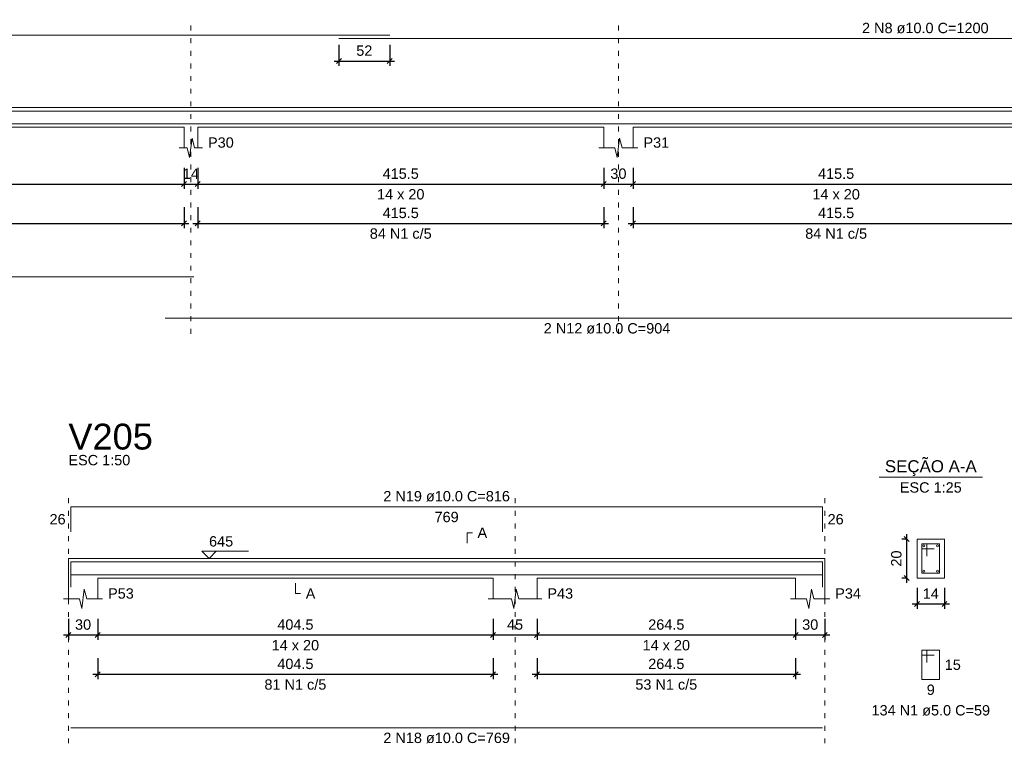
# Model space of a CAD drawing. Header units: millimetres. Extents: x 10906 to 25863, y 1966 to 4861.
# Tile 138 of 163: x 11920 to 11940, y 2949 to 2964. Entities that reach past the tile are written whole.
import ezdxf

# ---------------------------------------------------------------- set-up
doc = ezdxf.new("R2010")
doc.units = ezdxf.units.MM
doc.linetypes.add('DOT2', pattern=[3.175, 0, -3.175])
for name, color, linetype, lineweight in [('Descrição da armadura', 7, 'Continuous', 5), ('DT-Barras na forma', 40, 'Continuous', 5), ('DT-Barras no corte', 5, 'Continuous', 5), ('DT-Barras rebatidas', 40, 'Continuous', 5), ('DT-Cotas', 4, 'Continuous', 5), ('DT-Forma', 5, 'Continuous', 5), ('DT-Pontilhado', 7, 'DOT2', 5), ('DT-Textos', 7, 'Continuous', 5), ('DT-Título', 7, 'Continuous', 20), ('Textos armaduras', 7, 'Continuous', 5)]:
    doc.layers.add(name, color=color, linetype=linetype, lineweight=lineweight)
doc.styles.add('Arial', font='arial.ttf')
doc.styles.get("Standard").update_dxf_attribs({"font": 'arial.ttf'})
doc.dimstyles.new('UM_25.000000', dxfattribs={"dimtxt": 0.18, "dimasz": 0.1, "dimexe": 0.1, "dimexo": 0.2, "dimgap": 0, "dimtad": 1, "dimtih": 1, "dimtoh": 1, "dimdec": 1, "dimlfac": 25, "dimzin": 0, "dimdsep": 46, "dimtxsty": 'Standard', "dimcen": 0.09, "dimdle": 0.1, "dimclrd": 256, "dimclre": 256, "dimclrt": 7, "dimadec": 1, "dimazin": 2, "dimtfac": 1, "dimtdec": 1, "dimtofl": 0, "dimtmove": 0, "dimatfit": 3, "dimfxl": 1, "dimtolj": 1, "dimarcsym": 0})
doc.dimstyles.new('UM_50.000000', dxfattribs={"dimtxt": 0.18, "dimasz": 0.2, "dimexe": 0.2, "dimexo": 0.5, "dimgap": 0, "dimtad": 1, "dimtih": 1, "dimtoh": 1, "dimlfac": 50, "dimzin": 0, "dimdsep": 46, "dimtxsty": 'Standard', "dimcen": 0.09, "dimdle": 0.2, "dimclrd": 256, "dimclre": 256, "dimclrt": 7, "dimazin": 0, "dimtfac": 1, "dimtofl": 0, "dimtmove": 0, "dimatfit": 3, "dimfxl": 1, "dimtolj": 1, "dimtzin": 0, "dimarcsym": 0})

# ---------------------------------------------------------------- blocks, each defined once
blk = doc.blocks.new('_Oblique')
at = {"color": 0, "linetype": 'ByBlock', "lineweight": -2}
blk.add_line((-0.5, -0.5), (0.5, 0.5), dxfattribs=at)
blk = doc.blocks.new('*D867')
at = {"layer": 'Defpoints', "color": 0, "transparency": 16777216}
for p in [(11920.531, 2952.174), (11921.131, 2952.174), (11921.131, 2951.645)]:
    blk.add_point(p, dxfattribs=at)
at = {"layer": 'DT-Cotas', "lineweight": -2, "transparency": 16777216}
for p, q in [((11920.531, 2951.974), (11920.531, 2951.545)), ((11921.131, 2951.974), (11921.131, 2951.545)), ((11920.431, 2951.645), (11921.231, 2951.645))]:
    blk.add_line(p, q, dxfattribs=at)
at = {"layer": 'DT-Cotas', "lineweight": -2, "transparency": 16777216, "xscale": 0.1, "yscale": 0.1, "zscale": 0.1, "rotation": 180}
blk.add_blockref('_Oblique', (11920.531, 2951.645), dxfattribs=at)
at = {"layer": 'DT-Cotas', "lineweight": -2, "transparency": 16777216, "xscale": 0.1, "yscale": 0.1, "zscale": 0.1}
blk.add_blockref('_Oblique', (11921.131, 2951.645), dxfattribs=at)
at = {"layer": 'DT-Cotas', "color": 7, "transparency": 16777216, "insert": (11920.831, 2951.857), "char_height": 0.2118, "attachment_point": 5, "rotation": 0.0057, "style": 'Arial'}
blk.add_mtext('\\A1;30', dxfattribs=at)
blk = doc.blocks.new('*D868')
at = {"layer": 'Defpoints', "color": 0, "transparency": 16777216}
for p in [(11921.131, 2952.174), (11929.221, 2952.174), (11929.221, 2951.645)]:
    blk.add_point(p, dxfattribs=at)
at = {"layer": 'DT-Cotas', "lineweight": -2, "transparency": 16777216}
for p, q in [((11921.131, 2951.974), (11921.131, 2951.545)), ((11929.221, 2951.974), (11929.221, 2951.545)), ((11921.031, 2951.645), (11929.321, 2951.645))]:
    blk.add_line(p, q, dxfattribs=at)
at = {"layer": 'DT-Cotas', "lineweight": -2, "transparency": 16777216, "xscale": 0.1, "yscale": 0.1, "zscale": 0.1, "rotation": 180}
blk.add_blockref('_Oblique', (11921.131, 2951.645), dxfattribs=at)
at = {"layer": 'DT-Cotas', "lineweight": -2, "transparency": 16777216, "xscale": 0.1, "yscale": 0.1, "zscale": 0.1}
blk.add_blockref('_Oblique', (11929.221, 2951.645), dxfattribs=at)
at = {"layer": 'DT-Cotas', "color": 7, "transparency": 16777216, "insert": (11925.176, 2951.857), "char_height": 0.2118, "attachment_point": 5, "rotation": 0.0057, "style": 'Arial'}
blk.add_mtext('\\A1;404.5', dxfattribs=at)
blk = doc.blocks.new('*D869')
at = {"layer": 'Defpoints', "color": 0, "transparency": 16777216}
for p in [(11929.221, 2952.174), (11930.121, 2952.174), (11930.121, 2951.645)]:
    blk.add_point(p, dxfattribs=at)
at = {"layer": 'DT-Cotas', "lineweight": -2, "transparency": 16777216}
for p, q in [((11929.221, 2951.974), (11929.221, 2951.545)), ((11930.121, 2951.974), (11930.121, 2951.545)), ((11929.121, 2951.645), (11930.221, 2951.645))]:
    blk.add_line(p, q, dxfattribs=at)
at = {"layer": 'DT-Cotas', "lineweight": -2, "transparency": 16777216, "xscale": 0.1, "yscale": 0.1, "zscale": 0.1, "rotation": 180}
blk.add_blockref('_Oblique', (11929.221, 2951.645), dxfattribs=at)
at = {"layer": 'DT-Cotas', "lineweight": -2, "transparency": 16777216, "xscale": 0.1, "yscale": 0.1, "zscale": 0.1}
blk.add_blockref('_Oblique', (11930.121, 2951.645), dxfattribs=at)
at = {"layer": 'DT-Cotas', "color": 7, "transparency": 16777216, "insert": (11929.671, 2951.857), "char_height": 0.2118, "attachment_point": 5, "rotation": 0.0057, "style": 'Arial'}
blk.add_mtext('\\A1;45', dxfattribs=at)
blk = doc.blocks.new('*D870')
at = {"layer": 'Defpoints', "color": 0, "transparency": 16777216}
for p in [(11930.121, 2952.174), (11935.411, 2952.174), (11935.411, 2951.645)]:
    blk.add_point(p, dxfattribs=at)
at = {"layer": 'DT-Cotas', "lineweight": -2, "transparency": 16777216}
for p, q in [((11930.121, 2951.974), (11930.121, 2951.545)), ((11935.411, 2951.974), (11935.411, 2951.545)), ((11930.021, 2951.645), (11935.511, 2951.645))]:
    blk.add_line(p, q, dxfattribs=at)
at = {"layer": 'DT-Cotas', "lineweight": -2, "transparency": 16777216, "xscale": 0.1, "yscale": 0.1, "zscale": 0.1, "rotation": 180}
blk.add_blockref('_Oblique', (11930.121, 2951.645), dxfattribs=at)
at = {"layer": 'DT-Cotas', "lineweight": -2, "transparency": 16777216, "xscale": 0.1, "yscale": 0.1, "zscale": 0.1}
blk.add_blockref('_Oblique', (11935.411, 2951.645), dxfattribs=at)
at = {"layer": 'DT-Cotas', "color": 7, "transparency": 16777216, "insert": (11932.766, 2951.857), "char_height": 0.2118, "attachment_point": 5, "rotation": 0.0057, "style": 'Arial'}
blk.add_mtext('\\A1;264.5', dxfattribs=at)
blk = doc.blocks.new('*D871')
at = {"layer": 'Defpoints', "color": 0, "transparency": 16777216}
for p in [(11935.411, 2952.174), (11936.011, 2952.174), (11936.011, 2951.645)]:
    blk.add_point(p, dxfattribs=at)
at = {"layer": 'DT-Cotas', "lineweight": -2, "transparency": 16777216}
for p, q in [((11935.411, 2951.974), (11935.411, 2951.545)), ((11936.011, 2951.974), (11936.011, 2951.545)), ((11935.311, 2951.645), (11936.111, 2951.645))]:
    blk.add_line(p, q, dxfattribs=at)
at = {"layer": 'DT-Cotas', "lineweight": -2, "transparency": 16777216, "xscale": 0.1, "yscale": 0.1, "zscale": 0.1, "rotation": 180}
blk.add_blockref('_Oblique', (11935.411, 2951.645), dxfattribs=at)
at = {"layer": 'DT-Cotas', "lineweight": -2, "transparency": 16777216, "xscale": 0.1, "yscale": 0.1, "zscale": 0.1}
blk.add_blockref('_Oblique', (11936.011, 2951.645), dxfattribs=at)
at = {"layer": 'DT-Cotas', "color": 7, "transparency": 16777216, "insert": (11935.711, 2951.857), "char_height": 0.2118, "attachment_point": 5, "rotation": 0.0057, "style": 'Arial'}
blk.add_mtext('\\A1;30', dxfattribs=at)
blk = doc.blocks.new('*D872')
at = {"layer": 'Defpoints', "color": 0, "transparency": 16777216}
for p in [(11921.131, 2951.37), (11929.221, 2951.37), (11929.221, 2950.84)]:
    blk.add_point(p, dxfattribs=at)
at = {"layer": 'DT-Cotas', "lineweight": -2, "transparency": 16777216}
for p, q in [((11921.131, 2951.17), (11921.131, 2950.74)), ((11929.221, 2951.17), (11929.221, 2950.74)), ((11921.031, 2950.84), (11929.321, 2950.84))]:
    blk.add_line(p, q, dxfattribs=at)
at = {"layer": 'DT-Cotas', "lineweight": -2, "transparency": 16777216, "xscale": 0.1, "yscale": 0.1, "zscale": 0.1, "rotation": 180}
blk.add_blockref('_Oblique', (11921.131, 2950.84), dxfattribs=at)
at = {"layer": 'DT-Cotas', "lineweight": -2, "transparency": 16777216, "xscale": 0.1, "yscale": 0.1, "zscale": 0.1}
blk.add_blockref('_Oblique', (11929.221, 2950.84), dxfattribs=at)
at = {"layer": 'DT-Cotas', "color": 7, "transparency": 16777216, "insert": (11925.176, 2951.052), "char_height": 0.2118, "attachment_point": 5, "rotation": 0.0057, "style": 'Arial'}
blk.add_mtext('\\A1;404.5', dxfattribs=at)
blk = doc.blocks.new('*D873')
at = {"layer": 'Defpoints', "color": 0, "transparency": 16777216}
for p in [(11930.121, 2951.37), (11935.411, 2951.37), (11935.411, 2950.84)]:
    blk.add_point(p, dxfattribs=at)
at = {"layer": 'DT-Cotas', "lineweight": -2, "transparency": 16777216}
for p, q in [((11930.121, 2951.17), (11930.121, 2950.74)), ((11935.411, 2951.17), (11935.411, 2950.74)), ((11930.021, 2950.84), (11935.511, 2950.84))]:
    blk.add_line(p, q, dxfattribs=at)
at = {"layer": 'DT-Cotas', "lineweight": -2, "transparency": 16777216, "xscale": 0.1, "yscale": 0.1, "zscale": 0.1, "rotation": 180}
blk.add_blockref('_Oblique', (11930.121, 2950.84), dxfattribs=at)
at = {"layer": 'DT-Cotas', "lineweight": -2, "transparency": 16777216, "xscale": 0.1, "yscale": 0.1, "zscale": 0.1}
blk.add_blockref('_Oblique', (11935.411, 2950.84), dxfattribs=at)
at = {"layer": 'DT-Cotas', "color": 7, "transparency": 16777216, "insert": (11932.766, 2951.052), "char_height": 0.2118, "attachment_point": 5, "rotation": 0.0057, "style": 'Arial'}
blk.add_mtext('\\A1;264.5', dxfattribs=at)
blk = doc.blocks.new('*D884')
at = {"layer": 'Defpoints', "color": 0, "transparency": 16777216}
for p in [(11937.686, 2953.61), (11937.898, 2953.61), (11937.898, 2952.81)]:
    blk.add_point(p, dxfattribs=at)
at = {"layer": 'DT-Cotas', "lineweight": -2, "transparency": 16777216}
for p, q in [((11937.686, 2952.71), (11937.686, 2953.71)), ((11937.698, 2953.61), (11937.586, 2953.61)), ((11937.698, 2952.81), (11937.586, 2952.81))]:
    blk.add_line(p, q, dxfattribs=at)
at = {"layer": 'DT-Cotas', "lineweight": -2, "transparency": 16777216, "xscale": 0.1, "yscale": 0.1, "zscale": 0.1}
for p, rotation in [((11937.686, 2953.61), 90), ((11937.686, 2952.81), 270)]:
    blk.add_blockref('_Oblique', p, dxfattribs=dict(at, rotation=rotation))
at = {"layer": 'DT-Cotas', "color": 7, "transparency": 16777216, "insert": (11937.474, 2953.21), "char_height": 0.2118, "attachment_point": 5, "rotation": 90, "style": 'Arial'}
blk.add_mtext('\\A1;20', dxfattribs=at)
blk = doc.blocks.new('*D885')
at = {"layer": 'Defpoints', "color": 0, "transparency": 16777216}
for p in [(11937.898, 2952.81), (11938.458, 2952.81), (11938.458, 2952.28)]:
    blk.add_point(p, dxfattribs=at)
at = {"layer": 'DT-Cotas', "lineweight": -2, "transparency": 16777216}
for p, q in [((11937.898, 2952.61), (11937.898, 2952.18)), ((11938.458, 2952.61), (11938.458, 2952.18)), ((11937.798, 2952.28), (11938.558, 2952.28))]:
    blk.add_line(p, q, dxfattribs=at)
at = {"layer": 'DT-Cotas', "lineweight": -2, "transparency": 16777216, "xscale": 0.1, "yscale": 0.1, "zscale": 0.1, "rotation": 180}
blk.add_blockref('_Oblique', (11937.898, 2952.28), dxfattribs=at)
at = {"layer": 'DT-Cotas', "lineweight": -2, "transparency": 16777216, "xscale": 0.1, "yscale": 0.1, "zscale": 0.1}
blk.add_blockref('_Oblique', (11938.458, 2952.28), dxfattribs=at)
at = {"layer": 'DT-Cotas', "color": 7, "transparency": 16777216, "insert": (11938.178, 2952.492), "char_height": 0.2118, "attachment_point": 5, "rotation": 0.0057, "style": 'Arial'}
blk.add_mtext('\\A1;14', dxfattribs=at)
blk = doc.blocks.new('*D935')
at = {"layer": 'Defpoints', "color": 0, "transparency": 16777216}
for p in [(11912.076, 2961.406), (11922.896, 2961.406), (11922.896, 2960.877)]:
    blk.add_point(p, dxfattribs=at)
at = {"layer": 'DT-Cotas', "lineweight": -2, "transparency": 16777216}
for p, q in [((11912.076, 2961.206), (11912.076, 2960.777)), ((11922.896, 2961.206), (11922.896, 2960.777)), ((11911.976, 2960.877), (11922.996, 2960.877))]:
    blk.add_line(p, q, dxfattribs=at)
at = {"layer": 'DT-Cotas', "lineweight": -2, "transparency": 16777216, "xscale": 0.1, "yscale": 0.1, "zscale": 0.1, "rotation": 180}
blk.add_blockref('_Oblique', (11912.076, 2960.877), dxfattribs=at)
at = {"layer": 'DT-Cotas', "lineweight": -2, "transparency": 16777216, "xscale": 0.1, "yscale": 0.1, "zscale": 0.1}
blk.add_blockref('_Oblique', (11922.896, 2960.877), dxfattribs=at)
at = {"layer": 'DT-Cotas', "color": 7, "transparency": 16777216, "insert": (11917.486, 2961.088), "char_height": 0.2118, "attachment_point": 5, "rotation": 0.0057, "style": 'Arial'}
blk.add_mtext('\\A1;541', dxfattribs=at)
blk = doc.blocks.new('*D936')
at = {"layer": 'Defpoints', "color": 0, "transparency": 16777216}
for p in [(11922.896, 2961.406), (11923.176, 2961.406), (11923.176, 2960.877)]:
    blk.add_point(p, dxfattribs=at)
at = {"layer": 'DT-Cotas', "lineweight": -2, "transparency": 16777216}
for p, q in [((11922.896, 2961.206), (11922.896, 2960.777)), ((11923.176, 2961.206), (11923.176, 2960.777)), ((11922.796, 2960.877), (11923.276, 2960.877))]:
    blk.add_line(p, q, dxfattribs=at)
at = {"layer": 'DT-Cotas', "lineweight": -2, "transparency": 16777216, "xscale": 0.1, "yscale": 0.1, "zscale": 0.1, "rotation": 180}
blk.add_blockref('_Oblique', (11922.896, 2960.877), dxfattribs=at)
at = {"layer": 'DT-Cotas', "lineweight": -2, "transparency": 16777216, "xscale": 0.1, "yscale": 0.1, "zscale": 0.1}
blk.add_blockref('_Oblique', (11923.176, 2960.877), dxfattribs=at)
at = {"layer": 'DT-Cotas', "color": 7, "transparency": 16777216, "insert": (11923.036, 2961.088), "char_height": 0.2118, "attachment_point": 5, "rotation": 0.0057, "style": 'Arial'}
blk.add_mtext('\\A1;14', dxfattribs=at)
blk = doc.blocks.new('*D937')
at = {"layer": 'Defpoints', "color": 0, "transparency": 16777216}
for p in [(11923.176, 2961.406), (11931.486, 2961.406), (11931.486, 2960.877)]:
    blk.add_point(p, dxfattribs=at)
at = {"layer": 'DT-Cotas', "lineweight": -2, "transparency": 16777216}
for p, q in [((11923.176, 2961.206), (11923.176, 2960.777)), ((11931.486, 2961.206), (11931.486, 2960.777)), ((11923.076, 2960.877), (11931.586, 2960.877))]:
    blk.add_line(p, q, dxfattribs=at)
at = {"layer": 'DT-Cotas', "lineweight": -2, "transparency": 16777216, "xscale": 0.1, "yscale": 0.1, "zscale": 0.1, "rotation": 180}
blk.add_blockref('_Oblique', (11923.176, 2960.877), dxfattribs=at)
at = {"layer": 'DT-Cotas', "lineweight": -2, "transparency": 16777216, "xscale": 0.1, "yscale": 0.1, "zscale": 0.1}
blk.add_blockref('_Oblique', (11931.486, 2960.877), dxfattribs=at)
at = {"layer": 'DT-Cotas', "color": 7, "transparency": 16777216, "insert": (11927.331, 2961.088), "char_height": 0.2118, "attachment_point": 5, "rotation": 0.0057, "style": 'Arial'}
blk.add_mtext('\\A1;415.5', dxfattribs=at)
blk = doc.blocks.new('*D938')
at = {"layer": 'Defpoints', "color": 0, "transparency": 16777216}
for p in [(11931.486, 2961.406), (11932.086, 2961.406), (11932.086, 2960.877)]:
    blk.add_point(p, dxfattribs=at)
at = {"layer": 'DT-Cotas', "lineweight": -2, "transparency": 16777216}
for p, q in [((11931.486, 2961.206), (11931.486, 2960.777)), ((11932.086, 2961.206), (11932.086, 2960.777)), ((11931.386, 2960.877), (11932.186, 2960.877))]:
    blk.add_line(p, q, dxfattribs=at)
at = {"layer": 'DT-Cotas', "lineweight": -2, "transparency": 16777216, "xscale": 0.1, "yscale": 0.1, "zscale": 0.1, "rotation": 180}
blk.add_blockref('_Oblique', (11931.486, 2960.877), dxfattribs=at)
at = {"layer": 'DT-Cotas', "lineweight": -2, "transparency": 16777216, "xscale": 0.1, "yscale": 0.1, "zscale": 0.1}
blk.add_blockref('_Oblique', (11932.086, 2960.877), dxfattribs=at)
at = {"layer": 'DT-Cotas', "color": 7, "transparency": 16777216, "insert": (11931.786, 2961.088), "char_height": 0.2118, "attachment_point": 5, "rotation": 0.0057, "style": 'Arial'}
blk.add_mtext('\\A1;30', dxfattribs=at)
blk = doc.blocks.new('*D939')
at = {"layer": 'Defpoints', "color": 0, "transparency": 16777216}
for p in [(11932.086, 2961.406), (11940.396, 2961.406), (11940.396, 2960.877)]:
    blk.add_point(p, dxfattribs=at)
at = {"layer": 'DT-Cotas', "lineweight": -2, "transparency": 16777216}
for p, q in [((11932.086, 2961.206), (11932.086, 2960.777)), ((11940.396, 2961.206), (11940.396, 2960.777)), ((11931.986, 2960.877), (11940.496, 2960.877))]:
    blk.add_line(p, q, dxfattribs=at)
at = {"layer": 'DT-Cotas', "lineweight": -2, "transparency": 16777216, "xscale": 0.1, "yscale": 0.1, "zscale": 0.1, "rotation": 180}
blk.add_blockref('_Oblique', (11932.086, 2960.877), dxfattribs=at)
at = {"layer": 'DT-Cotas', "lineweight": -2, "transparency": 16777216, "xscale": 0.1, "yscale": 0.1, "zscale": 0.1}
blk.add_blockref('_Oblique', (11940.396, 2960.877), dxfattribs=at)
at = {"layer": 'DT-Cotas', "color": 7, "transparency": 16777216, "insert": (11936.241, 2961.088), "char_height": 0.2118, "attachment_point": 5, "rotation": 0.0057, "style": 'Arial'}
blk.add_mtext('\\A1;415.5', dxfattribs=at)
blk = doc.blocks.new('*D949')
at = {"layer": 'Defpoints', "color": 0, "transparency": 16777216}
for p in [(11912.076, 2960.601), (11922.896, 2960.601), (11922.896, 2960.072)]:
    blk.add_point(p, dxfattribs=at)
at = {"layer": 'DT-Cotas', "lineweight": -2, "transparency": 16777216}
for p, q in [((11912.076, 2960.401), (11912.076, 2959.972)), ((11922.896, 2960.401), (11922.896, 2959.972)), ((11911.976, 2960.072), (11922.996, 2960.072))]:
    blk.add_line(p, q, dxfattribs=at)
at = {"layer": 'DT-Cotas', "lineweight": -2, "transparency": 16777216, "xscale": 0.1, "yscale": 0.1, "zscale": 0.1, "rotation": 180}
blk.add_blockref('_Oblique', (11912.076, 2960.072), dxfattribs=at)
at = {"layer": 'DT-Cotas', "lineweight": -2, "transparency": 16777216, "xscale": 0.1, "yscale": 0.1, "zscale": 0.1}
blk.add_blockref('_Oblique', (11922.896, 2960.072), dxfattribs=at)
at = {"layer": 'DT-Cotas', "color": 7, "transparency": 16777216, "insert": (11917.486, 2960.284), "char_height": 0.2118, "attachment_point": 5, "rotation": 0.0057, "style": 'Arial'}
blk.add_mtext('\\A1;541', dxfattribs=at)
blk = doc.blocks.new('*D950')
at = {"layer": 'Defpoints', "color": 0, "transparency": 16777216}
for p in [(11923.176, 2960.601), (11931.486, 2960.601), (11931.486, 2960.072)]:
    blk.add_point(p, dxfattribs=at)
at = {"layer": 'DT-Cotas', "lineweight": -2, "transparency": 16777216}
for p, q in [((11923.176, 2960.401), (11923.176, 2959.972)), ((11931.486, 2960.401), (11931.486, 2959.972)), ((11923.076, 2960.072), (11931.586, 2960.072))]:
    blk.add_line(p, q, dxfattribs=at)
at = {"layer": 'DT-Cotas', "lineweight": -2, "transparency": 16777216, "xscale": 0.1, "yscale": 0.1, "zscale": 0.1, "rotation": 180}
blk.add_blockref('_Oblique', (11923.176, 2960.072), dxfattribs=at)
at = {"layer": 'DT-Cotas', "lineweight": -2, "transparency": 16777216, "xscale": 0.1, "yscale": 0.1, "zscale": 0.1}
blk.add_blockref('_Oblique', (11931.486, 2960.072), dxfattribs=at)
at = {"layer": 'DT-Cotas', "color": 7, "transparency": 16777216, "insert": (11927.331, 2960.284), "char_height": 0.2118, "attachment_point": 5, "rotation": 0.0057, "style": 'Arial'}
blk.add_mtext('\\A1;415.5', dxfattribs=at)
blk = doc.blocks.new('*D951')
at = {"layer": 'Defpoints', "color": 0, "transparency": 16777216}
for p in [(11932.086, 2960.601), (11940.396, 2960.601), (11940.396, 2960.072)]:
    blk.add_point(p, dxfattribs=at)
at = {"layer": 'DT-Cotas', "lineweight": -2, "transparency": 16777216}
for p, q in [((11932.086, 2960.401), (11932.086, 2959.972)), ((11940.396, 2960.401), (11940.396, 2959.972)), ((11931.986, 2960.072), (11940.496, 2960.072))]:
    blk.add_line(p, q, dxfattribs=at)
at = {"layer": 'DT-Cotas', "lineweight": -2, "transparency": 16777216, "xscale": 0.1, "yscale": 0.1, "zscale": 0.1, "rotation": 180}
blk.add_blockref('_Oblique', (11932.086, 2960.072), dxfattribs=at)
at = {"layer": 'DT-Cotas', "lineweight": -2, "transparency": 16777216, "xscale": 0.1, "yscale": 0.1, "zscale": 0.1}
blk.add_blockref('_Oblique', (11940.396, 2960.072), dxfattribs=at)
at = {"layer": 'DT-Cotas', "color": 7, "transparency": 16777216, "insert": (11936.241, 2960.284), "char_height": 0.2118, "attachment_point": 5, "rotation": 0.0057, "style": 'Arial'}
blk.add_mtext('\\A1;415.5', dxfattribs=at)
blk = doc.blocks.new('*D956')
at = {"layer": 'Defpoints', "color": 0, "transparency": 16777216}
for p in [(11926.066, 2963.925), (11927.106, 2963.925), (11927.106, 2963.395)]:
    blk.add_point(p, dxfattribs=at)
at = {"layer": 'DT-Cotas', "lineweight": -2, "transparency": 16777216}
for p, q in [((11926.066, 2963.725), (11926.066, 2963.295)), ((11927.106, 2963.725), (11927.106, 2963.295)), ((11925.966, 2963.395), (11927.206, 2963.395))]:
    blk.add_line(p, q, dxfattribs=at)
at = {"layer": 'DT-Cotas', "lineweight": -2, "transparency": 16777216, "xscale": 0.1, "yscale": 0.1, "zscale": 0.1, "rotation": 180}
blk.add_blockref('_Oblique', (11926.066, 2963.395), dxfattribs=at)
at = {"layer": 'DT-Cotas', "lineweight": -2, "transparency": 16777216, "xscale": 0.1, "yscale": 0.1, "zscale": 0.1}
blk.add_blockref('_Oblique', (11927.106, 2963.395), dxfattribs=at)
at = {"layer": 'DT-Cotas', "color": 7, "transparency": 16777216, "insert": (11926.586, 2963.607), "char_height": 0.2118, "attachment_point": 5, "rotation": 0.0057, "style": 'Arial'}
blk.add_mtext('\\A1;52', dxfattribs=at)

msp = doc.modelspace()

# ---------------------------------------------------------------- linework, layer by layer
at = {"layer": 'DT-Barras na forma'}
for p, q in [((11938.09809, 2953.50974), (11937.99809, 2953.50974)), ((11937.99809, 2953.50974), (11937.99809, 2952.90974)), ((11938.35809, 2953.50974), (11937.99809, 2953.50974)), ((11937.99809, 2953.50974), (11937.99809, 2953.40974)), ((11938.09809, 2953.25974), (11938.09809, 2953.50974)), ((11938.35809, 2952.90974), (11938.35809, 2953.50974)), ((11937.99809, 2953.40974), (11938.24809, 2953.40974)), ((11937.99809, 2952.90974), (11938.35809, 2952.90974))]:
    msp.add_line(p, q, dxfattribs=at)
for points in [[(11903.10612, 2962.37154), (11927.10612, 2962.37154)], [(11926.06612, 2962.37154), (11950.06612, 2962.37154)], [(11903.70912, 2962.11154), (11923.09626, 2962.11154)], [(11922.50912, 2962.11154), (11940.59626, 2962.11154)], [(11920.58051, 2952.62479), (11920.58051, 2953.13974), (11935.96051, 2953.13974), (11935.96051, 2952.62479)], [(11920.58051, 2952.87974), (11935.96051, 2952.87974)]]:
    msp.add_lwpolyline(points, dxfattribs=at)
at = {"layer": 'DT-Barras no corte'}
for centre in [(11938.03809, 2953.46974), (11938.31809, 2953.46974), (11938.03809, 2952.94974), (11938.31809, 2952.94974)]:
    msp.add_circle(centre, 0.02, dxfattribs=at)
at = {"layer": 'DT-Barras rebatidas'}
for p, q in [((11903.10612, 2963.92474), (11927.10612, 2963.92474)), ((11926.06612, 2963.85414), (11950.06612, 2963.85414)), ((11903.70912, 2958.9769), (11923.09626, 2958.9769)), ((11922.50912, 2958.1297), (11940.59626, 2958.1297)), ((11920.58051, 2953.75439), (11920.58051, 2954.26934)), ((11920.58051, 2954.26934), (11935.96051, 2954.26934)), ((11935.96051, 2954.26934), (11935.96051, 2953.75439)), ((11938.09809, 2951.33304), (11937.99809, 2951.33304)), ((11937.99809, 2951.33304), (11937.99809, 2950.73304)), ((11938.35809, 2951.33304), (11937.99809, 2951.33304)), ((11937.99809, 2951.33304), (11937.99809, 2951.23304)), ((11937.99809, 2951.23304), (11938.24809, 2951.23304)), ((11938.09809, 2951.08304), (11938.09809, 2951.33304)), ((11938.35809, 2950.73304), (11938.35809, 2951.33304)), ((11937.99809, 2950.73304), (11938.35809, 2950.73304)), ((11920.58051, 2949.7451), (11935.96051, 2949.7451))]:
    msp.add_line(p, q, dxfattribs=at)
at = {"layer": 'DT-Forma'}
for p, q in [((11912.07626, 2962.44154), (11922.89626, 2962.44154)), ((11922.89626, 2962.44154), (11923.17626, 2962.44154)), ((11923.17626, 2962.44154), (11931.48626, 2962.44154)), ((11931.48626, 2962.44154), (11932.08626, 2962.44154)), ((11932.08626, 2962.44154), (11940.39626, 2962.44154)), ((11912.07626, 2962.04154), (11922.89626, 2962.04154)), ((11922.89626, 2962.04154), (11922.89626, 2961.61794)), ((11923.17626, 2961.61794), (11923.17626, 2962.04154)), ((11923.17626, 2962.04154), (11931.48626, 2962.04154)), ((11931.48626, 2962.04154), (11931.48626, 2961.61794)), ((11932.08626, 2961.61794), (11932.08626, 2962.04154)), ((11932.08626, 2962.04154), (11940.39626, 2962.04154)), ((11923.01126, 2961.41794), (11923.06126, 2961.81794)), ((11923.06126, 2961.81794), (11923.11126, 2961.61794)), ((11931.76126, 2961.41794), (11931.81126, 2961.81794)), ((11931.81126, 2961.81794), (11931.86126, 2961.61794)), ((11922.79626, 2961.61794), (11922.96126, 2961.61794)), ((11922.96126, 2961.61794), (11923.01126, 2961.41794)), ((11923.11126, 2961.61794), (11923.27626, 2961.61794)), ((11931.38626, 2961.61794), (11931.71126, 2961.61794)), ((11931.71126, 2961.61794), (11931.76126, 2961.41794)), ((11931.86126, 2961.61794), (11932.18626, 2961.61794)), ((11938.45809, 2953.60974), (11937.89809, 2953.60974)), ((11937.89809, 2953.60974), (11937.89809, 2953.60974)), ((11937.89809, 2953.60974), (11937.89809, 2952.80974)), ((11938.45809, 2952.80974), (11938.45809, 2953.60974)), ((11938.45809, 2953.60974), (11938.45809, 2953.60974)), ((11920.53051, 2953.20974), (11921.13051, 2953.20974)), ((11921.13051, 2953.20974), (11929.22051, 2953.20974)), ((11929.22051, 2953.20974), (11930.12051, 2953.20974)), ((11930.12051, 2953.20974), (11935.41051, 2953.20974)), ((11935.41051, 2953.20974), (11936.01051, 2953.20974)), ((11920.53051, 2952.80974), (11920.53051, 2952.38614)), ((11921.13051, 2952.38614), (11921.13051, 2952.80974)), ((11921.13051, 2952.80974), (11929.22051, 2952.80974)), ((11929.22051, 2952.80974), (11929.22051, 2952.38614)), ((11930.12051, 2952.38614), (11930.12051, 2952.80974)), ((11930.12051, 2952.80974), (11935.41051, 2952.80974)), ((11935.41051, 2952.80974), (11935.41051, 2952.38614)), ((11936.01051, 2952.38614), (11936.01051, 2952.80974)), ((11937.89809, 2952.80974), (11938.45809, 2952.80974)), ((11937.89809, 2952.80974), (11937.89809, 2952.80974)), ((11938.45809, 2952.80974), (11938.45809, 2952.80974)), ((11920.80551, 2952.18614), (11920.85551, 2952.58614)), ((11920.85551, 2952.58614), (11920.90551, 2952.38614)), ((11929.64551, 2952.18614), (11929.69551, 2952.58614)), ((11929.69551, 2952.58614), (11929.74551, 2952.38614)), ((11935.68551, 2952.18614), (11935.73551, 2952.58614)), ((11935.73551, 2952.58614), (11935.78551, 2952.38614)), ((11920.43051, 2952.38614), (11920.75551, 2952.38614)), ((11920.75551, 2952.38614), (11920.80551, 2952.18614)), ((11920.90551, 2952.38614), (11921.23051, 2952.38614)), ((11929.12051, 2952.38614), (11929.59551, 2952.38614)), ((11929.59551, 2952.38614), (11929.64551, 2952.18614)), ((11929.74551, 2952.38614), (11930.22051, 2952.38614)), ((11935.31051, 2952.38614), (11935.63551, 2952.38614)), ((11935.63551, 2952.38614), (11935.68551, 2952.18614)), ((11935.78551, 2952.38614), (11936.11051, 2952.38614))]:
    msp.add_line(p, q, dxfattribs=at)
at = {"layer": 'DT-Forma', "linetype": 'Continuous'}
for p, q in [((11920.53051, 2952.80974), (11920.53051, 2953.20974)), ((11936.01051, 2953.20974), (11936.01051, 2952.80974))]:
    msp.add_line(p, q, dxfattribs=at)
at = {"layer": 'DT-Pontilhado', "ltscale": 0.05}
for p, q in [((11923.03626, 2957.812), (11923.03626, 2964.13654)), ((11931.78626, 2957.812), (11931.78626, 2964.13654)), ((11920.53051, 2949.4274), (11920.53051, 2954.48114)), ((11929.67051, 2949.4274), (11929.67051, 2954.48114)), ((11936.01051, 2949.4274), (11936.01051, 2954.48114))]:
    msp.add_line(p, q, dxfattribs=at)
at = {"layer": 'DT-Textos'}
msp.add_line((11937.11909, 2954.87464), (11939.23709, 2954.87464), dxfattribs=at)
for points in [[(11928.69101, 2953.52744), (11928.69101, 2953.73924), (11928.79691, 2953.73924)], [(11923.55751, 2953.358), (11923.40925, 2953.20974), (11923.26099, 2953.358), (11924.21409, 2953.358)], [(11925.17551, 2952.70384), (11925.17551, 2952.49204), (11925.28141, 2952.49204)]]:
    msp.add_lwpolyline(points, dxfattribs=at)

# ---------------------------------------------------------------- texts
at = {"layer": 'Descrição da armadura', "linetype": 'Continuous', "char_height": 0.2118, "attachment_point": 8, "line_spacing_factor": 0.798, "style": 'Arial'}
for s, insert, width in [('2 N8 ø10.0 C=1200', (11938.06612, 2963.96004), 5.1946527), ('84 N1 c/5', (11927.33126, 2959.7541), 2.5393891), ('84 N1 c/5', (11936.24126, 2959.7541), 2.5393891), ('2 N12 ø10.0 C=904', (11931.55269, 2957.812), 5.1946527), ('2 N19 ø10.0 C=816', (11928.27051, 2954.37524), 5.1946527), ('81 N1 c/5', (11925.17551, 2950.5223), 2.5393891), ('53 N1 c/5', (11932.76551, 2950.5223), 2.5393891), ('2 N18 ø10.0 C=769', (11928.27051, 2949.4274), 5.1946527)]:
    msp.add_mtext(s, dxfattribs=dict(at, insert=insert, width=width))
at = {"layer": 'Descrição da armadura', "color": 7, "linetype": 'Continuous', "insert": (11938.17809, 2949.99174), "char_height": 0.2118, "width": 4.8647001, "attachment_point": 8, "line_spacing_factor": 0.798, "style": 'Arial'}
msp.add_mtext('134 N1 ø5.0 C=59', dxfattribs=at)
at = {"layer": 'DT-Textos', "line_spacing_factor": 0.798, "style": 'Arial'}
for s, insert, char_height, width, attachment_point in [('P30', (11923.38806, 2961.61794), 0.2118, 1.062146, 7), ('P31', (11932.29806, 2961.61794), 0.2118, 1.062146, 7), ('14 x 20', (11927.33126, 2960.55894), 0.2118, 1.9581494, 8), ('14 x 20', (11936.24126, 2960.55894), 0.2118, 1.9581494, 8), ('ESC 1:50', (11920.53051, 2955.11654), 0.2118, 2.5550964, 7), ('SEÇÃO A-A', (11938.17841, 2954.89945), 0.2471, 3.2508545, 8), ('ESC 1:25', (11938.17809, 2954.55694), 0.2118, 2.5550964, 8), ('A', (11928.90281, 2953.63334), 0.2118, 0.398159, 7), ('645', (11923.40925, 2953.45331), 0.2118, 0.9959804, 7), ('P53', (11921.34231, 2952.38614), 0.2118, 1.062146, 7), ('A', (11925.38731, 2952.38614), 0.2118, 0.398159, 7), ('P43', (11930.33231, 2952.38614), 0.2118, 1.062146, 7), ('P34', (11936.22231, 2952.38614), 0.2118, 1.062146, 7), ('14 x 20', (11925.17551, 2951.32714), 0.2118, 1.9581494, 8), ('14 x 20', (11932.76551, 2951.32714), 0.2118, 1.9581494, 8)]:
    msp.add_mtext(s, dxfattribs=dict(at, insert=insert, char_height=char_height, width=width, attachment_point=attachment_point))
at = {"layer": 'DT-Título', "insert": (11920.53051, 2955.43424), "char_height": 0.5295, "width": 3.4853486, "attachment_point": 7, "line_spacing_factor": 0.798, "style": 'Arial'}
msp.add_mtext('V205', dxfattribs=at)
at = {"layer": 'Textos armaduras', "linetype": 'Continuous', "char_height": 0.2118, "attachment_point": 7, "line_spacing_factor": 0.798, "style": 'Arial'}
for s, insert, width in [('26', (11920.14466, 2953.90596), 0.6599051), ('769', (11928.02305, 2953.95164), 0.9898577), ('26', (11936.06641, 2953.90596), 0.6599051)]:
    msp.add_mtext(s, dxfattribs=dict(at, insert=insert, width=width))
at = {"layer": 'Textos armaduras', "color": 7, "linetype": 'Continuous', "char_height": 0.2118, "attachment_point": 7, "line_spacing_factor": 0.798, "style": 'Arial'}
for s, insert, width in [('15', (11938.46399, 2950.92714), 0.6599051), ('9', (11938.0956, 2950.41534), 0.3299526)]:
    msp.add_mtext(s, dxfattribs=dict(at, insert=insert, width=width))

# ---------------------------------------------------------------- dimensions: what is measured, and where the dimension line sits
at = {"layer": 'DT-Cotas'}
for base, p1, p2, dimstyle, override, picture, middle in [((11927.10612, 2963.39524), (11926.06612, 2963.92474), (11927.10612, 2963.92474), 'UM_50.000000', {"dimtxt": 0.2118, "dimasz": 0.1, "dimexe": 0.1, "dimexo": 0.2, "dimtad": 1, "dimtih": 0, "dimtoh": 0, "dimdec": 1, "dimlfac": 50, "dimzin": 8, "dimtxsty": 'Arial', "dimblk": 'Oblique', "dimblk1": 'Oblique', "dimblk2": 'Oblique', "dimsah": 1, "dimdle": 0.1, "dimse1": 0, "dimse2": 0, "dimclrt": 7, "dimadec": 1, "dimazin": 3, "dimtmove": 2, "dimldrblk": 'Oblique'}, '*D956', (11926.58612, 2963.60704)), ((11922.89626, 2960.87664), (11912.07626, 2961.40614), (11922.89626, 2961.40614), 'UM_50.000000', {"dimtxt": 0.2118, "dimasz": 0.1, "dimexe": 0.1, "dimexo": 0.2, "dimtad": 1, "dimtih": 0, "dimtoh": 0, "dimdec": 1, "dimlfac": 50, "dimzin": 8, "dimtxsty": 'Arial', "dimblk": 'Oblique', "dimblk1": 'Oblique', "dimblk2": 'Oblique', "dimsah": 1, "dimdle": 0.1, "dimse1": 0, "dimse2": 0, "dimclrt": 7, "dimadec": 1, "dimazin": 3, "dimtmove": 2, "dimldrblk": 'Oblique'}, '*D935', (11917.48626, 2961.08844)), ((11923.17626, 2960.87664), (11922.89626, 2961.40614), (11923.17626, 2961.40614), 'UM_50.000000', {"dimtxt": 0.2118, "dimasz": 0.1, "dimexe": 0.1, "dimexo": 0.2, "dimtad": 1, "dimtih": 0, "dimtoh": 0, "dimdec": 1, "dimlfac": 50, "dimzin": 8, "dimtxsty": 'Arial', "dimblk": 'Oblique', "dimblk1": 'Oblique', "dimblk2": 'Oblique', "dimsah": 1, "dimdle": 0.1, "dimse1": 0, "dimse2": 0, "dimclrt": 7, "dimadec": 1, "dimazin": 3, "dimtmove": 2, "dimldrblk": 'Oblique'}, '*D936', (11923.03626, 2961.08844)), ((11931.48626, 2960.87664), (11923.17626, 2961.40614), (11931.48626, 2961.40614), 'UM_50.000000', {"dimtxt": 0.2118, "dimasz": 0.1, "dimexe": 0.1, "dimexo": 0.2, "dimtad": 1, "dimtih": 0, "dimtoh": 0, "dimdec": 1, "dimlfac": 50, "dimzin": 8, "dimtxsty": 'Arial', "dimblk": 'Oblique', "dimblk1": 'Oblique', "dimblk2": 'Oblique', "dimsah": 1, "dimdle": 0.1, "dimse1": 0, "dimse2": 0, "dimclrt": 7, "dimadec": 1, "dimazin": 3, "dimtmove": 2, "dimldrblk": 'Oblique'}, '*D937', (11927.33126, 2961.08844)), ((11932.08626, 2960.87664), (11931.48626, 2961.40614), (11932.08626, 2961.40614), 'UM_50.000000', {"dimtxt": 0.2118, "dimasz": 0.1, "dimexe": 0.1, "dimexo": 0.2, "dimtad": 1, "dimtih": 0, "dimtoh": 0, "dimdec": 1, "dimlfac": 50, "dimzin": 8, "dimtxsty": 'Arial', "dimblk": 'Oblique', "dimblk1": 'Oblique', "dimblk2": 'Oblique', "dimsah": 1, "dimdle": 0.1, "dimse1": 0, "dimse2": 0, "dimclrt": 7, "dimadec": 1, "dimazin": 3, "dimtmove": 2, "dimldrblk": 'Oblique'}, '*D938', (11931.78626, 2961.08844)), ((11940.39626, 2960.87664), (11932.08626, 2961.40614), (11940.39626, 2961.40614), 'UM_50.000000', {"dimtxt": 0.2118, "dimasz": 0.1, "dimexe": 0.1, "dimexo": 0.2, "dimtad": 1, "dimtih": 0, "dimtoh": 0, "dimdec": 1, "dimlfac": 50, "dimzin": 8, "dimtxsty": 'Arial', "dimblk": 'Oblique', "dimblk1": 'Oblique', "dimblk2": 'Oblique', "dimsah": 1, "dimdle": 0.1, "dimse1": 0, "dimse2": 0, "dimclrt": 7, "dimadec": 1, "dimazin": 3, "dimtmove": 2, "dimldrblk": 'Oblique'}, '*D939', (11936.24126, 2961.08844)), ((11922.89626, 2960.0718), (11912.07626, 2960.6013), (11922.89626, 2960.6013), 'UM_50.000000', {"dimtxt": 0.2118, "dimasz": 0.1, "dimexe": 0.1, "dimexo": 0.2, "dimtad": 1, "dimtih": 0, "dimtoh": 0, "dimdec": 1, "dimlfac": 50, "dimzin": 8, "dimtxsty": 'Arial', "dimblk": 'Oblique', "dimblk1": 'Oblique', "dimblk2": 'Oblique', "dimsah": 1, "dimdle": 0.1, "dimse1": 0, "dimse2": 0, "dimclrt": 7, "dimadec": 1, "dimazin": 3, "dimtmove": 2, "dimldrblk": 'Oblique'}, '*D949', (11917.48626, 2960.2836)), ((11931.48626, 2960.0718), (11923.17626, 2960.6013), (11931.48626, 2960.6013), 'UM_50.000000', {"dimtxt": 0.2118, "dimasz": 0.1, "dimexe": 0.1, "dimexo": 0.2, "dimtad": 1, "dimtih": 0, "dimtoh": 0, "dimdec": 1, "dimlfac": 50, "dimzin": 8, "dimtxsty": 'Arial', "dimblk": 'Oblique', "dimblk1": 'Oblique', "dimblk2": 'Oblique', "dimsah": 1, "dimdle": 0.1, "dimse1": 0, "dimse2": 0, "dimclrt": 7, "dimadec": 1, "dimazin": 3, "dimtmove": 2, "dimldrblk": 'Oblique'}, '*D950', (11927.33126, 2960.2836)), ((11940.39626, 2960.0718), (11932.08626, 2960.6013), (11940.39626, 2960.6013), 'UM_50.000000', {"dimtxt": 0.2118, "dimasz": 0.1, "dimexe": 0.1, "dimexo": 0.2, "dimtad": 1, "dimtih": 0, "dimtoh": 0, "dimdec": 1, "dimlfac": 50, "dimzin": 8, "dimtxsty": 'Arial', "dimblk": 'Oblique', "dimblk1": 'Oblique', "dimblk2": 'Oblique', "dimsah": 1, "dimdle": 0.1, "dimse1": 0, "dimse2": 0, "dimclrt": 7, "dimadec": 1, "dimazin": 3, "dimtmove": 2, "dimldrblk": 'Oblique'}, '*D951', (11936.24126, 2960.2836)), ((11938.45809, 2952.28024), (11937.89809, 2952.80974), (11938.45809, 2952.80974), 'UM_25.000000', {"dimtxt": 0.2118, "dimasz": 0.1, "dimexe": 0.1, "dimexo": 0.2, "dimtad": 1, "dimtih": 0, "dimtoh": 0, "dimdec": 1, "dimlfac": 25, "dimzin": 8, "dimtxsty": 'Arial', "dimblk": 'Oblique', "dimblk1": 'Oblique', "dimblk2": 'Oblique', "dimsah": 1, "dimdle": 0.1, "dimse1": 0, "dimse2": 0, "dimclrt": 7, "dimadec": 1, "dimazin": 3, "dimtmove": 2, "dimldrblk": 'Oblique'}, '*D885', (11938.17809, 2952.49204)), ((11921.13051, 2951.64484), (11920.53051, 2952.17434), (11921.13051, 2952.17434), 'UM_50.000000', {"dimtxt": 0.2118, "dimasz": 0.1, "dimexe": 0.1, "dimexo": 0.2, "dimtad": 1, "dimtih": 0, "dimtoh": 0, "dimdec": 1, "dimlfac": 50, "dimzin": 8, "dimtxsty": 'Arial', "dimblk": 'Oblique', "dimblk1": 'Oblique', "dimblk2": 'Oblique', "dimsah": 1, "dimdle": 0.1, "dimse1": 0, "dimse2": 0, "dimclrt": 7, "dimadec": 1, "dimazin": 3, "dimtmove": 2, "dimldrblk": 'Oblique'}, '*D867', (11920.83051, 2951.85664)), ((11929.22051, 2951.64484), (11921.13051, 2952.17434), (11929.22051, 2952.17434), 'UM_50.000000', {"dimtxt": 0.2118, "dimasz": 0.1, "dimexe": 0.1, "dimexo": 0.2, "dimtad": 1, "dimtih": 0, "dimtoh": 0, "dimdec": 1, "dimlfac": 50, "dimzin": 8, "dimtxsty": 'Arial', "dimblk": 'Oblique', "dimblk1": 'Oblique', "dimblk2": 'Oblique', "dimsah": 1, "dimdle": 0.1, "dimse1": 0, "dimse2": 0, "dimclrt": 7, "dimadec": 1, "dimazin": 3, "dimtmove": 2, "dimldrblk": 'Oblique'}, '*D868', (11925.17551, 2951.85664)), ((11930.12051, 2951.64484), (11929.22051, 2952.17434), (11930.12051, 2952.17434), 'UM_50.000000', {"dimtxt": 0.2118, "dimasz": 0.1, "dimexe": 0.1, "dimexo": 0.2, "dimtad": 1, "dimtih": 0, "dimtoh": 0, "dimdec": 1, "dimlfac": 50, "dimzin": 8, "dimtxsty": 'Arial', "dimblk": 'Oblique', "dimblk1": 'Oblique', "dimblk2": 'Oblique', "dimsah": 1, "dimdle": 0.1, "dimse1": 0, "dimse2": 0, "dimclrt": 7, "dimadec": 1, "dimazin": 3, "dimtmove": 2, "dimldrblk": 'Oblique'}, '*D869', (11929.67051, 2951.85664)), ((11935.41051, 2951.64484), (11930.12051, 2952.17434), (11935.41051, 2952.17434), 'UM_50.000000', {"dimtxt": 0.2118, "dimasz": 0.1, "dimexe": 0.1, "dimexo": 0.2, "dimtad": 1, "dimtih": 0, "dimtoh": 0, "dimdec": 1, "dimlfac": 50, "dimzin": 8, "dimtxsty": 'Arial', "dimblk": 'Oblique', "dimblk1": 'Oblique', "dimblk2": 'Oblique', "dimsah": 1, "dimdle": 0.1, "dimse1": 0, "dimse2": 0, "dimclrt": 7, "dimadec": 1, "dimazin": 3, "dimtmove": 2, "dimldrblk": 'Oblique'}, '*D870', (11932.76551, 2951.85664)), ((11936.01051, 2951.64484), (11935.41051, 2952.17434), (11936.01051, 2952.17434), 'UM_50.000000', {"dimtxt": 0.2118, "dimasz": 0.1, "dimexe": 0.1, "dimexo": 0.2, "dimtad": 1, "dimtih": 0, "dimtoh": 0, "dimdec": 1, "dimlfac": 50, "dimzin": 8, "dimtxsty": 'Arial', "dimblk": 'Oblique', "dimblk1": 'Oblique', "dimblk2": 'Oblique', "dimsah": 1, "dimdle": 0.1, "dimse1": 0, "dimse2": 0, "dimclrt": 7, "dimadec": 1, "dimazin": 3, "dimtmove": 2, "dimldrblk": 'Oblique'}, '*D871', (11935.71051, 2951.85664)), ((11929.22051, 2950.84), (11921.13051, 2951.3695), (11929.22051, 2951.3695), 'UM_50.000000', {"dimtxt": 0.2118, "dimasz": 0.1, "dimexe": 0.1, "dimexo": 0.2, "dimtad": 1, "dimtih": 0, "dimtoh": 0, "dimdec": 1, "dimlfac": 50, "dimzin": 8, "dimtxsty": 'Arial', "dimblk": 'Oblique', "dimblk1": 'Oblique', "dimblk2": 'Oblique', "dimsah": 1, "dimdle": 0.1, "dimse1": 0, "dimse2": 0, "dimclrt": 7, "dimadec": 1, "dimazin": 3, "dimtmove": 2, "dimldrblk": 'Oblique'}, '*D872', (11925.17551, 2951.0518)), ((11935.41051, 2950.84), (11930.12051, 2951.3695), (11935.41051, 2951.3695), 'UM_50.000000', {"dimtxt": 0.2118, "dimasz": 0.1, "dimexe": 0.1, "dimexo": 0.2, "dimtad": 1, "dimtih": 0, "dimtoh": 0, "dimdec": 1, "dimlfac": 50, "dimzin": 8, "dimtxsty": 'Arial', "dimblk": 'Oblique', "dimblk1": 'Oblique', "dimblk2": 'Oblique', "dimsah": 1, "dimdle": 0.1, "dimse1": 0, "dimse2": 0, "dimclrt": 7, "dimadec": 1, "dimazin": 3, "dimtmove": 2, "dimldrblk": 'Oblique'}, '*D873', (11932.76551, 2951.0518))]:
    dim = msp.add_linear_dim(base=base, p1=p1, p2=p2, dimstyle=dimstyle, override=override, dxfattribs=at)
    dim.commit()
    dim.dimension.update_dxf_attribs({"geometry": picture, "text_midpoint": middle, "dimtype": 160, "text_rotation": 0.00573})
dim = msp.add_linear_dim(base=(11937.68629, 2953.60974), p1=(11937.89809, 2952.80974), p2=(11937.89809, 2953.60974), angle=90, dimstyle='UM_25.000000', override={"dimtxt": 0.2118, "dimasz": 0.1, "dimexe": 0.1, "dimexo": 0.2, "dimtad": 1, "dimtih": 0, "dimtoh": 0, "dimdec": 1, "dimlfac": 25, "dimzin": 8, "dimtxsty": 'Arial', "dimblk": 'Oblique', "dimblk1": 'Oblique', "dimblk2": 'Oblique', "dimsah": 1, "dimdle": 0.1, "dimse1": 0, "dimse2": 0, "dimclrt": 7, "dimadec": 1, "dimazin": 3, "dimtmove": 2, "dimldrblk": 'Oblique'}, dxfattribs=at)
dim.commit()
dim.dimension.update_dxf_attribs({"geometry": '*D884', "text_midpoint": (11937.47449, 2953.20974), "dimtype": 160, "text_rotation": 90})

doc.saveas('drawing.dxf')
